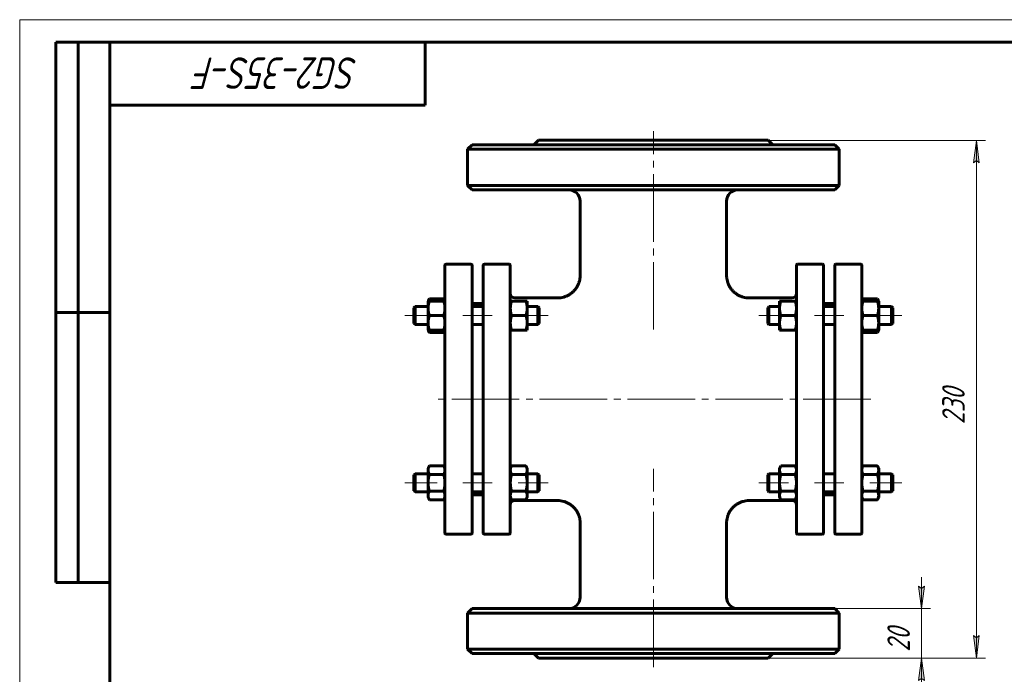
# Model space of a CAD drawing. Header units: millimetres. Extents: x 0 to 420, y 0 to 297.
# Tile 2 of 3: x 0 to 219, y 152 to 297. Entities that reach past the tile are written whole.
import ezdxf

# ---------------------------------------------------------------- set-up
doc = ezdxf.new("R2010")
doc.units = ezdxf.units.MM
for name, pattern in [('K5LT_AXLED', [19.5, 15, -1.5, 1.5, -1.5]), ('K5LT_BASIC', [0]), ('K5LT_THIN', [0])]:
    doc.linetypes.add(name, pattern=pattern)
doc.layers.add('Системный слой', color=7, linetype='Continuous')
doc.layers.add('Системный слой (1)', color=7, linetype='Continuous', true_color=0x6c6c6c)
doc.styles.add('KDIMTEXTSTYLE', font='GOST_AU.SHX', dxfattribs={"width": 0.96, "oblique": 15, "height": 5})
doc.styles.add('KTEXTSTYLE', font='GOST_AU.SHX', dxfattribs={"width": 0.96, "height": 5})
doc.dimstyles.new('KDIMSTYLE (0.50)', dxfattribs={"dimtxt": 5, "dimasz": 1, "dimexe": 2, "dimexo": 0, "dimgap": 1, "dimtad": 1, "dimlfac": 2, "dimtxsty": 'KDIMTEXTSTYLE', "dimsah": 1, "dimcen": 0, "dimdle": 1, "dimadec": 0, "dimazin": 0, "dimtfac": 0.667, "dimtmove": 0, "dimatfit": 3, "dimfxl": 1, "dimtvp": 1, "dimtolj": 1, "dimtzin": 0, "dimarcsym": 0})

# ---------------------------------------------------------------- blocks, each defined once
blk = doc.blocks.new('U0')
at = {"layer": 'Системный слой (1)', "linetype": 'K5LT_BASIC', "lineweight": 60}
for p, q in [((109.88, 190.2), (119.38, 190.2)), ((161.88, 190.2), (171.38, 190.2))]:
    blk.add_line(p, q, dxfattribs=at)
blk = doc.blocks.new('U1')
at = {"layer": 'Системный слой (1)', "linetype": 'K5LT_BASIC', "lineweight": 60}
for p, q in [((90.69, 228.02), (90.75, 227.85)), ((90.75, 227.85), (90.82, 227.69)), ((90.82, 227.69), (90.92, 227.51))]:
    blk.add_line(p, q, dxfattribs=at)
blk = doc.blocks.new('U2')
at = {"layer": 'Системный слой (1)', "linetype": 'K5LT_BASIC', "lineweight": 60}
for p, q in [((90.75, 234.68), (90.69, 234.52)), ((90.82, 234.84), (90.75, 234.68)), ((90.92, 235.02), (90.82, 234.84))]:
    blk.add_line(p, q, dxfattribs=at)
blk = doc.blocks.new('U3')
at = {"layer": 'Системный слой (1)', "linetype": 'K5LT_BASIC', "lineweight": 60}
for p, q in [((94.09, 227.51), (94.18, 227.69)), ((94.18, 227.69), (94.25, 227.85)), ((94.25, 227.85), (94.31, 228.02))]:
    blk.add_line(p, q, dxfattribs=at)
blk = doc.blocks.new('U4')
at = {"layer": 'Системный слой (1)', "linetype": 'K5LT_BASIC', "lineweight": 60}
for p, q in [((94.18, 234.84), (94.09, 235.02)), ((94.25, 234.68), (94.18, 234.84)), ((94.31, 234.52), (94.25, 234.68))]:
    blk.add_line(p, q, dxfattribs=at)
blk = doc.blocks.new('U5')
at = {"layer": 'Системный слой (1)', "linetype": 'K5LT_BASIC', "lineweight": 60}
for p, q in [((109.88, 235.2), (119.38, 235.2)), ((161.88, 235.2), (171.38, 235.2))]:
    blk.add_line(p, q, dxfattribs=at)
blk = doc.blocks.new('U6')
at = {"layer": 'Системный слой (1)', "linetype": 'K5LT_BASIC', "lineweight": 60}
for p, q in [((187, 234.68), (186.94, 234.52)), ((187.07, 234.84), (187, 234.68)), ((187.17, 235.02), (187.07, 234.84))]:
    blk.add_line(p, q, dxfattribs=at)
blk = doc.blocks.new('U7')
at = {"layer": 'Системный слой (1)', "linetype": 'K5LT_BASIC', "lineweight": 60}
for p, q in [((190.43, 234.84), (190.34, 235.02)), ((190.5, 234.68), (190.43, 234.84)), ((190.56, 234.52), (190.5, 234.68))]:
    blk.add_line(p, q, dxfattribs=at)
blk = doc.blocks.new('U8')
at = {"layer": 'Системный слой (1)', "linetype": 'K5LT_BASIC', "lineweight": 60}
for p, q in [((190.34, 227.51), (190.43, 227.69)), ((190.43, 227.69), (190.5, 227.85)), ((190.5, 227.85), (190.56, 228.02))]:
    blk.add_line(p, q, dxfattribs=at)
blk = doc.blocks.new('U9')
at = {"layer": 'Системный слой (1)', "linetype": 'K5LT_BASIC', "lineweight": 60}
for p, q in [((186.94, 228.02), (187, 227.85)), ((187, 227.85), (187.07, 227.69)), ((187.07, 227.69), (187.17, 227.51))]:
    blk.add_line(p, q, dxfattribs=at)
blk = doc.blocks.new('D0')
at = {"layer": 'Системный слой (1)'}
for points in [[(212.96, 265.2), (212.3, 270.2), (211.64, 265.2), (212.3, 265.7)], [(212.3, 155.2), (212.96, 160.2), (212.3, 159.7), (211.64, 160.2)]]:
    blk.add_hatch(color=256, dxfattribs=at).paths.add_polyline_path(points)
at = {"layer": 'Системный слой (1)', "linetype": 'K5LT_THIN', "lineweight": 18}
for p, q in [((140.63, 270.2), (214.3, 270.2)), ((211.64, 265.2), (212.3, 270.2)), ((212.3, 270.2), (212.96, 265.2)), ((212.3, 265.7), (211.64, 265.2)), ((212.96, 265.2), (212.3, 265.7)), ((212.3, 155.2), (211.64, 160.2)), ((211.64, 160.2), (212.3, 159.7)), ((212.3, 159.7), (212.96, 160.2)), ((212.96, 160.2), (212.3, 155.2)), ((140.63, 155.2), (214.3, 155.2))]:
    blk.add_line(p, q, dxfattribs=at)
blk.add_wipeout([(211.3, 207.16), (203.92, 207.16), (203.92, 217.8), (211.3, 217.8)]).dxf.layer = 'Системный слой (1)'
blk.add_line((212.3, 270.2), (212.3, 155.2), dxfattribs=at)
at = {"layer": 'Системный слой (1)', "insert": (204.72, 207.16), "char_height": 5, "attachment_point": 1, "rotation": 90, "style": 'KTEXTSTYLE'}
blk.add_mtext('\\H5.0;\\W1.000;\\Q15;\\Q15;\\W0.960;230', dxfattribs=at)
blk = doc.blocks.new('KDIMARROW_01')
at = {"layer": 'Системный слой'}
blk.add_hatch(color=0, dxfattribs=at).paths.add_polyline_path([(-5, -0.66), (0, 0), (-5, 0.66), (-4.5, 0)])
at = {"layer": 'Системный слой', "color": 0, "linetype": 'K5LT_THIN', "lineweight": 18}
for p, q in [((-4.5, 0), (-5, 0.66)), ((-5, 0.66), (0, 0)), ((0, 0), (-5, -0.66)), ((-5, -0.66), (-4.5, 0))]:
    blk.add_line(p, q, dxfattribs=at)
at = {"layer": 'Системный слой (1)', "color": 0, "linetype": 'K5LT_THIN', "lineweight": 18}
blk.add_line((317.66, 212.7), (317.16, 212.7), dxfattribs=at)
blk = doc.blocks.new('D1')
at = {"layer": 'Системный слой (1)'}
for points in [[(200.13, 166.2), (200.79, 171.2), (200.13, 170.7), (199.48, 171.2)], [(200.79, 150.2), (200.13, 155.2), (199.48, 150.2), (200.13, 150.7)]]:
    blk.add_hatch(color=256, dxfattribs=at).paths.add_polyline_path(points)
at = {"layer": 'Системный слой (1)', "linetype": 'K5LT_THIN', "lineweight": 18}
for p, q in [((200.13, 166.2), (200.13, 173.2)), ((200.13, 170.7), (199.48, 171.2)), ((199.48, 171.2), (200.13, 166.2)), ((200.13, 166.2), (200.79, 171.2)), ((200.79, 171.2), (200.13, 170.7)), ((163.17, 166.2), (202.13, 166.2)), ((140.63, 155.2), (202.13, 155.2)), ((200.13, 155.2), (199.48, 150.2)), ((200.79, 150.2), (200.13, 155.2)), ((200.13, 155.2), (200.13, 148.2)), ((199.48, 150.2), (200.13, 150.7)), ((200.13, 150.7), (200.79, 150.2))]:
    blk.add_line(p, q, dxfattribs=at)
blk.add_wipeout([(199.13, 156.62), (191.75, 156.62), (191.75, 164.46), (199.13, 164.46)]).dxf.layer = 'Системный слой (1)'
blk.add_line((200.13, 166.2), (200.13, 155.2), dxfattribs=at)
at = {"layer": 'Системный слой (1)', "insert": (192.55, 156.62), "char_height": 5, "attachment_point": 1, "rotation": 90, "style": 'KTEXTSTYLE'}
blk.add_mtext('\\H5.0;\\W1.000;\\Q15;\\Q15;\\W0.960;20', dxfattribs=at)
blk = doc.blocks.new('KDIMARROW_02')
at = {"layer": 'Системный слой'}
blk.add_hatch(color=0, dxfattribs=at).paths.add_polyline_path([(4.5, 0), (5, 0.66), (0, 0), (5, -0.66)])
at = {"layer": 'Системный слой', "color": 0, "linetype": 'K5LT_THIN', "lineweight": 18}
for p, q in [((5, 0.66), (0, 0)), ((0, 0), (5, -0.66)), ((0, 0), (7, 0)), ((4.5, 0), (5, 0.66)), ((5, -0.66), (4.5, 0))]:
    blk.add_line(p, q, dxfattribs=at)
at = {"layer": 'Системный слой (1)', "color": 0, "linetype": 'K5LT_THIN', "lineweight": 18}
blk.add_line((317.66, 212.7), (317.16, 212.7), dxfattribs=at)
blk = doc.blocks.new('U61')
at = {"linetype": 'K5LT_THIN', "lineweight": 18}
for p, q in [((0, 0), (0, 297)), ((0, 297), (420, 297))]:
    blk.add_line(p, q, dxfattribs=at)
at = {"linetype": 'K5LT_BASIC', "lineweight": 60}
for p, q in [((8, 172), (8, 292)), ((20, 292), (8, 292)), ((13, 172), (13, 292)), ((20, 5), (20, 292)), ((20, 292), (415, 292)), ((90, 292), (90, 278)), ((90, 278), (20, 278)), ((20, 232), (8, 232)), ((20, 172), (8, 172))]:
    blk.add_line(p, q, dxfattribs=at)
at = {"insert": (75.17, 281.64), "char_height": 7, "attachment_point": 1, "rotation": 180, "style": 'KTEXTSTYLE'}
blk.add_mtext('\\H5.0;\\W1.000;\\Q15;\\Q15;\\W0.960;\\H7.00;SG2-35S-F', dxfattribs=at)

msp = doc.modelspace()

# ---------------------------------------------------------------- linework, layer by layer
at = {"layer": 'Системный слой (1)', "linetype": 'K5LT_BASIC', "lineweight": 60}
for p, q in [((100.3765, 269.2041), (99.3765, 268.2041)), ((180.8765, 269.2041), (100.3765, 269.2041)), ((115.1265, 270.2041), (114.1265, 269.2041)), ((115.1265, 270.2041), (166.1265, 270.2041)), ((166.1265, 270.2041), (167.1265, 269.2041)), ((180.8765, 269.2041), (181.8765, 268.2041)), ((99.3765, 268.2041), (181.8765, 268.2041)), ((99.3765, 260.2041), (99.3765, 268.2041)), ((181.8765, 260.2041), (181.8765, 268.2041)), ((100.3765, 259.2041), (99.3765, 260.2041)), ((181.8765, 260.2041), (99.3765, 260.2041)), ((180.8765, 259.2041), (181.8765, 260.2041)), ((100.3765, 259.2041), (180.8765, 259.2041)), ((124.3766, 240.204), (124.3765, 256.7041)), ((156.8763, 240.204), (156.8765, 256.7041)), ((94.6265, 242.7041), (100.1265, 242.7041)), ((108.6265, 242.7041), (103.1265, 242.7041)), ((178.1265, 242.7041), (172.6265, 242.7041)), ((181.1265, 242.7041), (186.6265, 242.7041)), ((94.3765, 182.9541), (94.3765, 242.4541)), ((100.3765, 242.4541), (100.3765, 182.9541)), ((102.8765, 182.9541), (102.8765, 242.4541)), ((108.8765, 242.4541), (108.8765, 182.9541)), ((172.3765, 242.4541), (172.3765, 182.9541)), ((178.3765, 182.9541), (178.3765, 242.4541)), ((180.8765, 242.4541), (180.8765, 182.9541)), ((186.8765, 182.9541), (186.8765, 242.4541)), ((90.6265, 234.5156), (90.9167, 235.0184)), ((90.6265, 232.8906), (90.6265, 234.5156)), ((90.6265, 234.5156), (90.9167, 234.5156)), ((90.9167, 235.0184), (94.0862, 235.0184)), ((90.9167, 234.5156), (94.0862, 234.5156)), ((94.3765, 234.5156), (94.0862, 235.0184)), ((94.0862, 234.5156), (94.3765, 234.5156)), ((100.3765, 233.9541), (102.8765, 233.9541)), ((108.8765, 234.5156), (109.1667, 234.5156)), ((109.1667, 234.5156), (112.3362, 234.5156)), ((112.3362, 234.5156), (112.6265, 234.5156)), ((112.6265, 234.5156), (112.6265, 232.8906)), ((119.3767, 235.2041), (119.3767, 235.2041)), ((161.8762, 235.2041), (161.8762, 235.2041)), ((168.6265, 232.8906), (168.6265, 234.5156)), ((168.6265, 234.5156), (168.9167, 234.5156)), ((168.9167, 234.5156), (172.0862, 234.5156)), ((172.0862, 234.5156), (172.3765, 234.5156)), ((178.3765, 233.9541), (180.8765, 233.9541)), ((186.8765, 234.5156), (187.1667, 235.0184)), ((186.8765, 234.5156), (187.1667, 234.5156)), ((187.1667, 235.0184), (190.3362, 235.0184)), ((187.1667, 234.5156), (190.3362, 234.5156)), ((190.6265, 234.5156), (190.3362, 235.0184)), ((190.3362, 234.5156), (190.6265, 234.5156)), ((190.6265, 234.5156), (190.6265, 232.8906)), ((87.5015, 233.0156), (87.7515, 233.2656)), ((87.5015, 229.5156), (87.5015, 233.0156)), ((87.7515, 233.2656), (87.7515, 229.2656)), ((87.7515, 233.2656), (90.6265, 233.2656)), ((90.6265, 229.6406), (90.6265, 232.8906)), ((100.3765, 233.2656), (102.8765, 233.2656)), ((112.6265, 233.2656), (115.0015, 233.2656)), ((112.6265, 232.8906), (112.6265, 229.6406)), ((115.2515, 233.0156), (115.0015, 233.2656)), ((115.0015, 229.2656), (115.0015, 233.2656)), ((115.2515, 233.0156), (115.2515, 229.5156)), ((166.0015, 233.0156), (166.2515, 233.2656)), ((166.0015, 233.0156), (166.0015, 229.5156)), ((166.2515, 229.2656), (166.2515, 233.2656)), ((166.2515, 233.2656), (168.6265, 233.2656)), ((168.6265, 229.6406), (168.6265, 232.8906)), ((178.3765, 233.2656), (180.8765, 233.2656)), ((190.6265, 233.2656), (193.5015, 233.2656)), ((190.6265, 232.8906), (190.6265, 229.6406)), ((193.5015, 233.2656), (193.5015, 229.2656)), ((193.7515, 233.0156), (193.5015, 233.2656)), ((193.7515, 229.5156), (193.7515, 233.0156)), ((87.5015, 229.5156), (87.7515, 229.2656)), ((90.6265, 228.0156), (90.6265, 229.6406)), ((90.9167, 231.2656), (94.0862, 231.2656)), ((109.1667, 231.2656), (112.3362, 231.2656)), ((112.6265, 229.6406), (112.6265, 228.0156)), ((115.2515, 229.5156), (115.0015, 229.2656)), ((166.0015, 229.5156), (166.2515, 229.2656)), ((168.6265, 228.0156), (168.6265, 229.6406)), ((168.9167, 231.2656), (172.0862, 231.2656)), ((187.1667, 231.2656), (190.3362, 231.2656)), ((190.6265, 229.6406), (190.6265, 228.0156)), ((193.7515, 229.5156), (193.5015, 229.2656)), ((87.7515, 229.2656), (90.6265, 229.2656)), ((90.9167, 228.0156), (90.6265, 228.0156)), ((90.6265, 228.0156), (90.9167, 227.5128)), ((90.9167, 228.0156), (94.0862, 228.0156)), ((90.9167, 227.5128), (94.0862, 227.5128)), ((94.3765, 228.0156), (94.0862, 228.0156)), ((94.3765, 228.0156), (94.0862, 227.5128)), ((100.3765, 229.2656), (102.8765, 229.2656)), ((109.1667, 228.0156), (108.8765, 228.0156)), ((109.1667, 228.0156), (112.3362, 228.0156)), ((112.6265, 228.0156), (112.3362, 228.0156)), ((112.6265, 229.2656), (115.0015, 229.2656)), ((166.2515, 229.2656), (168.6265, 229.2656)), ((168.9167, 228.0156), (168.6265, 228.0156)), ((168.9167, 228.0156), (172.0862, 228.0156)), ((172.3765, 228.0156), (172.0862, 228.0156)), ((178.3765, 229.2656), (180.8765, 229.2656)), ((187.1667, 228.0156), (186.8765, 228.0156)), ((186.8765, 228.0156), (187.1667, 227.5128)), ((187.1667, 228.0156), (190.3362, 228.0156)), ((187.1667, 227.5128), (190.3362, 227.5128)), ((190.6265, 228.0156), (190.3362, 228.0156)), ((190.6265, 228.0156), (190.3362, 227.5128)), ((190.6265, 229.2656), (193.5015, 229.2656)), ((90.6265, 197.3925), (90.9167, 197.8953)), ((90.6265, 196.9571), (90.6265, 197.3925)), ((90.6265, 194.1425), (90.6265, 196.9571)), ((90.9167, 197.8953), (94.0862, 197.8953)), ((94.3765, 197.3925), (94.0862, 197.8953)), ((108.8765, 197.3925), (109.1667, 197.8953)), ((109.1667, 197.8953), (112.3362, 197.8953)), ((112.6265, 197.3925), (112.3362, 197.8953)), ((112.6265, 197.3925), (112.6265, 196.9571)), ((112.6265, 196.9571), (112.6265, 194.1425)), ((168.6265, 197.3925), (168.9167, 197.8953)), ((168.6265, 196.9571), (168.6265, 197.3925)), ((168.6265, 194.1425), (168.6265, 196.9571)), ((168.9167, 197.8953), (172.0862, 197.8953)), ((172.3765, 197.3925), (172.0862, 197.8953)), ((186.8765, 197.3925), (187.1667, 197.8953)), ((187.1667, 197.8953), (190.3362, 197.8953)), ((190.6265, 197.3925), (190.3362, 197.8953)), ((190.6265, 197.3925), (190.6265, 196.9571)), ((190.6265, 196.9571), (190.6265, 194.1425)), ((87.5015, 195.8925), (87.7515, 196.1425)), ((87.5015, 192.3925), (87.5015, 195.8925)), ((87.7515, 196.1425), (87.7515, 192.1425)), ((87.7515, 196.1425), (90.6265, 196.1425)), ((90.9167, 196.0189), (94.0862, 196.0189)), ((100.3765, 196.1425), (102.8765, 196.1425)), ((109.1667, 196.0189), (112.3362, 196.0189)), ((112.6265, 196.1425), (115.0015, 196.1425)), ((115.2515, 195.8925), (115.0015, 196.1425)), ((115.0015, 192.1425), (115.0015, 196.1425)), ((115.2515, 195.8925), (115.2515, 192.3925)), ((166.0015, 195.8925), (166.2515, 196.1425)), ((166.0015, 195.8925), (166.0015, 192.3925)), ((166.2515, 196.1425), (168.6265, 196.1425)), ((166.2515, 192.1425), (166.2515, 196.1425)), ((168.9167, 196.0189), (172.0862, 196.0189)), ((178.3765, 196.1425), (180.8765, 196.1425)), ((187.1667, 196.0189), (190.3362, 196.0189)), ((190.6265, 196.1425), (193.5015, 196.1425)), ((193.5015, 196.1425), (193.5015, 192.1425)), ((193.7515, 195.8925), (193.5015, 196.1425)), ((193.7515, 192.3925), (193.7515, 195.8925)), ((87.5015, 192.3925), (87.7515, 192.1425)), ((90.6265, 191.3279), (90.6265, 194.1425)), ((112.6265, 194.1425), (112.6265, 191.3279)), ((115.2515, 192.3925), (115.0015, 192.1425)), ((166.0015, 192.3925), (166.2515, 192.1425)), ((168.6265, 191.3279), (168.6265, 194.1425)), ((190.6265, 194.1425), (190.6265, 191.3279)), ((193.7515, 192.3925), (193.5015, 192.1425)), ((87.7515, 192.1425), (90.6265, 192.1425)), ((90.6265, 190.8925), (90.6265, 191.3279)), ((90.6265, 190.8925), (90.9167, 190.3897)), ((90.9167, 192.2661), (94.0862, 192.2661)), ((90.9167, 190.3897), (94.0862, 190.3897)), ((94.3765, 190.8925), (94.0862, 190.3897)), ((100.3765, 192.1425), (102.8765, 192.1425)), ((100.3765, 191.4541), (102.8765, 191.4541)), ((108.8765, 190.8925), (109.1667, 190.3897)), ((109.1667, 192.2661), (112.3362, 192.2661)), ((109.1667, 190.3897), (112.3362, 190.3897)), ((112.6265, 190.8925), (112.3362, 190.3897)), ((112.6265, 192.1425), (115.0015, 192.1425)), ((112.6265, 191.3279), (112.6265, 190.8925)), ((166.2515, 192.1425), (168.6265, 192.1425)), ((168.6265, 190.8925), (168.6265, 191.3279)), ((168.6265, 190.8925), (168.9167, 190.3897)), ((168.9167, 192.2661), (172.0862, 192.2661)), ((168.9167, 190.3897), (172.0862, 190.3897)), ((172.3765, 190.8925), (172.0862, 190.3897)), ((178.3765, 192.1425), (180.8765, 192.1425)), ((178.3765, 191.4541), (180.8765, 191.4541)), ((186.8765, 190.8925), (187.1667, 190.3897)), ((187.1667, 192.2661), (190.3362, 192.2661)), ((187.1667, 190.3897), (190.3362, 190.3897)), ((190.6265, 190.8925), (190.3362, 190.3897)), ((190.6265, 192.1425), (193.5015, 192.1425)), ((190.6265, 191.3279), (190.6265, 190.8925)), ((124.3765, 168.7041), (124.3762, 185.2042)), ((156.8765, 168.7041), (156.8765, 185.2042)), ((94.6265, 182.7041), (100.1265, 182.7041)), ((108.6265, 182.7041), (103.1265, 182.7041)), ((178.1265, 182.7041), (172.6265, 182.7041)), ((181.1265, 182.7041), (186.6265, 182.7041)), ((100.3765, 166.2041), (99.3765, 165.2041)), ((180.8765, 166.2041), (100.3765, 166.2041)), ((180.8765, 166.2041), (181.8765, 165.2041)), ((99.3765, 157.2041), (99.3765, 165.2041)), ((99.3765, 165.2041), (181.8765, 165.2041)), ((181.8765, 157.2041), (181.8765, 165.2041)), ((100.3765, 156.2041), (99.3765, 157.2041)), ((181.8765, 157.2041), (99.3765, 157.2041)), ((100.3765, 156.2041), (180.8765, 156.2041)), ((115.1265, 155.2041), (114.1265, 156.2041)), ((115.1265, 155.2041), (166.1265, 155.2041)), ((166.1265, 155.2041), (167.1265, 156.2041)), ((180.8765, 156.2041), (181.8765, 157.2041))]:
    msp.add_line(p, q, dxfattribs=at)
at = {"layer": 'Системный слой (1)', "linetype": 'K5LT_AXLED', "lineweight": 18}
for p, q in [((92.6265, 231.2656), (85.5015, 231.2656)), ((104.8765, 231.2656), (98.3765, 231.2656)), ((117.2515, 231.2656), (110.6265, 231.2656)), ((92.6265, 194.1425), (85.5015, 194.1425)), ((104.8765, 194.1425), (98.3765, 194.1425)), ((117.2515, 194.1425), (110.6265, 194.1425))]:
    msp.add_line(p, q, dxfattribs=at)
at = {"layer": 'Системный слой (1)', "linetype": 'K5LT_BASIC', "lineweight": 60}
for centre, radius, start, end in [((121.8765, 256.7041), 2.5, 0, 90), ((159.3765, 256.7041), 2.5, 90, 180), ((94.6265, 242.4541), 0.25, 90, 180), ((100.1265, 242.4541), 0.25, 0, 90), ((103.1265, 242.4541), 0.25, 90, 180), ((108.6265, 242.4541), 0.25, 0, 90), ((172.6265, 242.4541), 0.25, 90, 180), ((178.1265, 242.4541), 0.25, 0, 90), ((181.1265, 242.4541), 0.25, 90, 180), ((186.6265, 242.4541), 0.25, 0, 90), ((109.8765, 236.2041), 1, 180, 270), ((171.3765, 236.2041), 1, 270, 0), ((109.8765, 189.2041), 1, 90, 180), ((171.3765, 189.2041), 1, 0, 90), ((94.6265, 182.9541), 0.25, 180, 270), ((100.1265, 182.9541), 0.25, 270, 0), ((103.1265, 182.9541), 0.25, 180, 270), ((108.6265, 182.9541), 0.25, 270, 0), ((172.6265, 182.9541), 0.25, 180, 270), ((178.1265, 182.9541), 0.25, 270, 0), ((181.1265, 182.9541), 0.25, 180, 270), ((186.6265, 182.9541), 0.25, 270, 0), ((121.8765, 168.7041), 2.5, 270, 0), ((159.3765, 168.7041), 2.5, 180, 270)]:
    msp.add_arc(centre, radius, start, end, dxfattribs=at)
for points, knots in [([(124.3766, 240.204), (124.3766, 240.2028), (124.3766, 240.2014), (124.3766, 240.1982), (124.3766, 240.1963), (124.3766, 240.1907), (124.3766, 240.187), (124.3766, 240.1762), (124.3765, 240.1692), (124.3763, 240.1481), (124.3762, 240.1342), (124.3754, 240.0927), (124.3747, 240.065), (124.3719, 239.9827), (124.3692, 239.928), (124.3582, 239.7651), (124.3474, 239.6571), (124.3046, 239.3362), (124.2623, 239.1246), (124.1503, 238.7054), (124.0801, 238.4979), (123.9142, 238.0964), (123.8187, 237.9023), (123.6031, 237.5274), (123.4829, 237.3465), (123.2189, 237), (123.0749, 236.8344), (122.7778, 236.5351), (122.6262, 236.3999), (122.3036, 236.1467), (122.1321, 236.029), (121.7641, 235.8086), (121.5667, 235.7075), (121.1572, 235.5304), (120.9448, 235.4547), (120.5124, 235.3323), (120.2924, 235.2855), (119.8404, 235.2208), (119.6084, 235.204), (119.3767, 235.2041)], [0, 0, 0, 0, 0.00981547, 0.00981547, 0.02552023, 0.02552023, 0.05496664, 0.05496664, 0.11189638, 0.11189638, 0.22379276, 0.22379276, 0.44562243, 0.44562243, 0.88535557, 0.88535557, 1.7569695, 1.7569695, 3.48449271, 3.48449271, 5.23818072, 5.23818072, 6.9701924, 6.9701924, 8.7083921, 8.7083921, 10.46538848, 10.46538848, 12.09158972, 12.09158972, 13.75684161, 13.75684161, 15.532665, 15.532665, 17.33741928, 17.33741928, 19.13839784, 19.13839784, 20.99950929, 20.99950929, 20.99950929, 20.99950929]), ([(156.8763, 240.204), (156.8763, 240.2028), (156.8763, 240.2014), (156.8763, 240.1982), (156.8763, 240.1963), (156.8763, 240.1907), (156.8763, 240.187), (156.8764, 240.1762), (156.8764, 240.1692), (156.8766, 240.1481), (156.8768, 240.1342), (156.8775, 240.0927), (156.8782, 240.065), (156.881, 239.9827), (156.8838, 239.928), (156.8947, 239.7651), (156.9056, 239.6571), (156.9483, 239.3362), (156.9906, 239.1246), (157.1026, 238.7054), (157.1728, 238.4979), (157.3387, 238.0964), (157.4342, 237.9023), (157.6498, 237.5274), (157.77, 237.3465), (158.034, 237), (158.178, 236.8344), (158.4751, 236.5351), (158.6267, 236.3999), (158.9493, 236.1467), (159.1208, 236.029), (159.4888, 235.8086), (159.6862, 235.7075), (160.0958, 235.5304), (160.3081, 235.4547), (160.7406, 235.3323), (160.9605, 235.2855), (161.4125, 235.2208), (161.6445, 235.204), (161.8762, 235.2041)], [0, 0, 0, 0, 0.00981547, 0.00981547, 0.02552023, 0.02552023, 0.05496664, 0.05496664, 0.11189638, 0.11189638, 0.22379276, 0.22379276, 0.44562243, 0.44562243, 0.88535557, 0.88535557, 1.7569695, 1.7569695, 3.48449271, 3.48449271, 5.23818072, 5.23818072, 6.9701924, 6.9701924, 8.7083921, 8.7083921, 10.46538848, 10.46538848, 12.09158972, 12.09158972, 13.75684161, 13.75684161, 15.532665, 15.532665, 17.33741928, 17.33741928, 19.13839784, 19.13839784, 20.99950929, 20.99950929, 20.99950929, 20.99950929]), ([(124.3762, 185.2042), (124.3762, 185.2054), (124.3762, 185.2068), (124.3762, 185.21), (124.3762, 185.212), (124.3762, 185.2176), (124.3762, 185.2213), (124.3761, 185.232), (124.3761, 185.2391), (124.3759, 185.2602), (124.3757, 185.2742), (124.375, 185.3158), (124.3743, 185.3434), (124.3716, 185.4259), (124.3688, 185.4807), (124.3578, 185.644), (124.347, 185.7522), (124.3041, 186.0737), (124.2618, 186.2857), (124.1496, 186.7052), (124.0794, 186.9125), (123.9136, 187.3138), (123.8181, 187.5077), (123.6026, 187.8824), (123.4824, 188.0632), (123.2185, 188.4096), (123.0745, 188.575), (122.7776, 188.874), (122.6262, 189.009), (122.3041, 189.2619), (122.1329, 189.3793), (121.7655, 189.5993), (121.5684, 189.7003), (121.1595, 189.8773), (120.9474, 189.9529), (120.5154, 190.0753), (120.2957, 190.1222), (119.8426, 190.1873), (119.6092, 190.2042), (119.3761, 190.2042)], [0, 0, 0, 0, 0.00983287, 0.00983287, 0.02556547, 0.02556547, 0.05506409, 0.05506409, 0.11209476, 0.11209476, 0.22418952, 0.22418952, 0.44641246, 0.44641246, 0.88692521, 0.88692521, 1.76008442, 1.76008442, 3.49067033, 3.49067033, 5.24323287, 5.24323287, 6.97393371, 6.97393371, 8.71116578, 8.71116578, 10.46744717, 10.46744717, 12.09107861, 12.09107861, 13.75341824, 13.75341824, 15.52613974, 15.52613974, 17.32855188, 17.32855188, 19.12789531, 19.12789531, 20.99950845, 20.99950845, 20.99950845, 20.99950845]), ([(156.8767, 185.2042), (156.8767, 185.2054), (156.8767, 185.2068), (156.8767, 185.21), (156.8767, 185.212), (156.8767, 185.2176), (156.8767, 185.2213), (156.8768, 185.232), (156.8768, 185.2391), (156.877, 185.2602), (156.8772, 185.2742), (156.8779, 185.3158), (156.8786, 185.3434), (156.8814, 185.4259), (156.8841, 185.4807), (156.8951, 185.644), (156.9059, 185.7522), (156.9488, 186.0737), (156.9911, 186.2857), (157.1033, 186.7052), (157.1735, 186.9125), (157.3393, 187.3138), (157.4348, 187.5077), (157.6503, 187.8824), (157.7705, 188.0632), (158.0344, 188.4096), (158.1784, 188.575), (158.4753, 188.874), (158.6267, 189.009), (158.9488, 189.2619), (159.12, 189.3793), (159.4874, 189.5993), (159.6845, 189.7003), (160.0934, 189.8773), (160.3056, 189.9529), (160.7375, 190.0753), (160.9573, 190.1222), (161.4103, 190.1873), (161.6437, 190.2042), (161.8768, 190.2042)], [0, 0, 0, 0, 0.00983287, 0.00983287, 0.02556547, 0.02556547, 0.05506409, 0.05506409, 0.11209476, 0.11209476, 0.22418952, 0.22418952, 0.44641247, 0.44641247, 0.88692521, 0.88692521, 1.76008442, 1.76008442, 3.49067034, 3.49067034, 5.24323288, 5.24323288, 6.97393371, 6.97393371, 8.71116579, 8.71116579, 10.46744719, 10.46744719, 12.0910786, 12.0910786, 13.75341823, 13.75341823, 15.52613973, 15.52613973, 17.32855187, 17.32855187, 19.12789531, 19.12789531, 20.99950845, 20.99950845, 20.99950845, 20.99950845])]:
    msp.add_open_spline(points, degree=3, knots=knots, dxfattribs=at)
for points in [[(90.9167, 234.5156), (90.6265, 233.6448), (90.6265, 232.8906)], [(94.3765, 232.8906), (94.3765, 233.6448), (94.0862, 234.5156)], [(109.1667, 234.5156), (108.8765, 233.6448), (108.8765, 232.8906)], [(112.6265, 232.8906), (112.6265, 233.6448), (112.3362, 234.5156)], [(168.9167, 234.5156), (168.6265, 233.6448), (168.6265, 232.8906)], [(172.3765, 232.8906), (172.3765, 233.6448), (172.0862, 234.5156)], [(187.1667, 234.5156), (186.8765, 233.6448), (186.8765, 232.8906)], [(190.6265, 232.8906), (190.6265, 233.6448), (190.3362, 234.5156)], [(90.6265, 232.8906), (90.6265, 232.1365), (90.9167, 231.2656)], [(94.0862, 231.2656), (94.3765, 232.1365), (94.3765, 232.8906)], [(108.8765, 232.8906), (108.8765, 232.1365), (109.1667, 231.2656)], [(112.3362, 231.2656), (112.6265, 232.1365), (112.6265, 232.8906)], [(168.6265, 232.8906), (168.6265, 232.1365), (168.9167, 231.2656)], [(172.0862, 231.2656), (172.3765, 232.1365), (172.3765, 232.8906)], [(186.8765, 232.8906), (186.8765, 232.1365), (187.1667, 231.2656)], [(190.3362, 231.2656), (190.6265, 232.1365), (190.6265, 232.8906)], [(90.9167, 231.2656), (90.6265, 230.3948), (90.6265, 229.6406)], [(90.6265, 229.6406), (90.6265, 228.8865), (90.9167, 228.0156)], [(94.3765, 229.6406), (94.3765, 230.3948), (94.0862, 231.2656)], [(94.0862, 228.0156), (94.3765, 228.8865), (94.3765, 229.6406)], [(109.1667, 231.2656), (108.8765, 230.3948), (108.8765, 229.6406)], [(108.8765, 229.6406), (108.8765, 228.8865), (109.1667, 228.0156)], [(112.6265, 229.6406), (112.6265, 230.3948), (112.3362, 231.2656)], [(112.3362, 228.0156), (112.6265, 228.8865), (112.6265, 229.6406)], [(168.9167, 231.2656), (168.6265, 230.3948), (168.6265, 229.6406)], [(168.6265, 229.6406), (168.6265, 228.8865), (168.9167, 228.0156)], [(172.3765, 229.6406), (172.3765, 230.3948), (172.0862, 231.2656)], [(172.0862, 228.0156), (172.3765, 228.8865), (172.3765, 229.6406)], [(187.1667, 231.2656), (186.8765, 230.3948), (186.8765, 229.6406)], [(186.8765, 229.6406), (186.8765, 228.8865), (187.1667, 228.0156)], [(190.6265, 229.6406), (190.6265, 230.3948), (190.3362, 231.2656)], [(190.3362, 228.0156), (190.6265, 228.8865), (190.6265, 229.6406)], [(90.9167, 197.8953), (90.6265, 197.3925), (90.6265, 196.9571)], [(90.6265, 196.9571), (90.6265, 196.5217), (90.9167, 196.0189)], [(94.3765, 196.9571), (94.3765, 197.3925), (94.0862, 197.8953)], [(94.0862, 196.0189), (94.3765, 196.5217), (94.3765, 196.9571)], [(109.1667, 197.8953), (108.8765, 197.3925), (108.8765, 196.9571)], [(108.8765, 196.9571), (108.8765, 196.5217), (109.1667, 196.0189)], [(112.6265, 196.9571), (112.6265, 197.3925), (112.3362, 197.8953)], [(112.3362, 196.0189), (112.6265, 196.5217), (112.6265, 196.9571)], [(168.9167, 197.8953), (168.6265, 197.3925), (168.6265, 196.9571)], [(168.6265, 196.9571), (168.6265, 196.5217), (168.9167, 196.0189)], [(172.3765, 196.9571), (172.3765, 197.3925), (172.0862, 197.8953)], [(172.0862, 196.0189), (172.3765, 196.5217), (172.3765, 196.9571)], [(187.1667, 197.8953), (186.8765, 197.3925), (186.8765, 196.9571)], [(186.8765, 196.9571), (186.8765, 196.5217), (187.1667, 196.0189)], [(190.6265, 196.9571), (190.6265, 197.3925), (190.3362, 197.8953)], [(190.3362, 196.0189), (190.6265, 196.5217), (190.6265, 196.9571)], [(90.9167, 196.0189), (90.6265, 195.0134), (90.6265, 194.1425)], [(94.3765, 194.1425), (94.3765, 195.0134), (94.0862, 196.0189)], [(109.1667, 196.0189), (108.8765, 195.0134), (108.8765, 194.1425)], [(112.6265, 194.1425), (112.6265, 195.0134), (112.3362, 196.0189)], [(168.9167, 196.0189), (168.6265, 195.0134), (168.6265, 194.1425)], [(172.3765, 194.1425), (172.3765, 195.0134), (172.0862, 196.0189)], [(187.1667, 196.0189), (186.8765, 195.0134), (186.8765, 194.1425)], [(190.6265, 194.1425), (190.6265, 195.0134), (190.3362, 196.0189)], [(90.6265, 194.1425), (90.6265, 193.2717), (90.9167, 192.2661)], [(94.0862, 192.2661), (94.3765, 193.2717), (94.3765, 194.1425)], [(108.8765, 194.1425), (108.8765, 193.2717), (109.1667, 192.2661)], [(112.3362, 192.2661), (112.6265, 193.2717), (112.6265, 194.1425)], [(168.6265, 194.1425), (168.6265, 193.2717), (168.9167, 192.2661)], [(172.0862, 192.2661), (172.3765, 193.2717), (172.3765, 194.1425)], [(186.8765, 194.1425), (186.8765, 193.2717), (187.1667, 192.2661)], [(190.3362, 192.2661), (190.6265, 193.2717), (190.6265, 194.1425)], [(90.9167, 192.2661), (90.6265, 191.7634), (90.6265, 191.3279)], [(90.6265, 191.3279), (90.6265, 190.8925), (90.9167, 190.3897)], [(94.3765, 191.3279), (94.3765, 191.7634), (94.0862, 192.2661)], [(94.0862, 190.3897), (94.3765, 190.8925), (94.3765, 191.3279)], [(109.1667, 192.2661), (108.8765, 191.7634), (108.8765, 191.3279)], [(108.8765, 191.3279), (108.8765, 190.8925), (109.1667, 190.3897)], [(112.6265, 191.3279), (112.6265, 191.7634), (112.3362, 192.2661)], [(112.3362, 190.3897), (112.6265, 190.8925), (112.6265, 191.3279)], [(168.9167, 192.2661), (168.6265, 191.7634), (168.6265, 191.3279)], [(168.6265, 191.3279), (168.6265, 190.8925), (168.9167, 190.3897)], [(172.3765, 191.3279), (172.3765, 191.7634), (172.0862, 192.2661)], [(172.0862, 190.3897), (172.3765, 190.8925), (172.3765, 191.3279)], [(187.1667, 192.2661), (186.8765, 191.7634), (186.8765, 191.3279)], [(186.8765, 191.3279), (186.8765, 190.8925), (187.1667, 190.3897)], [(190.6265, 191.3279), (190.6265, 191.7634), (190.3362, 192.2661)], [(190.3362, 190.3897), (190.6265, 190.8925), (190.6265, 191.3279)]]:
    msp.add_rational_spline(points, [1, 1.0379548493, 1], degree=2, dxfattribs=at)

# ---------------------------------------------------------------- block references
at = {"layer": 'Системный слой (1)'}
for name in ['U2', 'U4', 'U5', 'U6', 'U7', 'U1', 'U3', 'U9', 'U8', 'U0']:
    msp.add_blockref(name, (0, 0), dxfattribs=at)

# ---------------------------------------------------------------- next in the draw order: dimensions: what is measured, and where the dimension line sits
dim = msp.add_linear_dim(base=(212.3026, 270.2041), p1=(140.6265, 155.2041), p2=(140.6265, 270.2041), angle=90, dimstyle='KDIMSTYLE (0.50)', override={"dimexo": 0, "dimpost": '\\H5.0;\\W0.960;\\Q15;<>', "dimblk1": 'KDIMARROW_01', "dimblk2": 'KDIMARROW_01', "dimse1": 0, "dimse2": 0, "dimtol": 1, "dimtp": 0, "dimtm": 0, "dimtdec": 5, "dimtolj": 1}, dxfattribs=at)
dim.commit()
dim.dimension.update_dxf_attribs({"geometry": 'D0', "text_midpoint": (212.3026, 212.7041), "dimtype": 160})

# ---------------------------------------------------------------- next in the draw order: linework, layer by layer
at = {"layer": 'Системный слой (1)', "linetype": 'K5LT_AXLED', "lineweight": 18}
for p, q in [((140.6265, 228.1594), (140.6265, 272.2041)), ((170.6265, 231.2656), (164.0015, 231.2656)), ((182.8765, 231.2656), (176.3765, 231.2656)), ((195.7515, 231.2656), (188.6265, 231.2656)), ((188.8765, 212.7041), (92.3765, 212.7041)), ((170.6265, 194.1425), (164.0015, 194.1425)), ((182.8765, 194.1425), (176.3765, 194.1425)), ((195.7515, 194.1425), (188.6265, 194.1425))]:
    msp.add_line(p, q, dxfattribs=at)

# ---------------------------------------------------------------- next in the draw order: dimensions: what is measured, and where the dimension line sits
at = {"layer": 'Системный слой (1)'}
dim = msp.add_linear_dim(base=(200.1341, 166.2041), p1=(140.6265, 155.2041), p2=(163.1721, 166.2041), angle=90, text='\\H5.0;\\W0.960;\\Q15;\\H5.0;\\W0.960;\\Q15;\\Q15;20', dimstyle='KDIMSTYLE (0.50)', override={"dimexo": 0, "dimblk1": 'KDIMARROW_02', "dimblk2": 'KDIMARROW_02', "dimse1": 0, "dimse2": 0, "dimtolj": 1}, dxfattribs=at)
dim.commit()
dim.dimension.update_dxf_attribs({"geometry": 'D1', "text_midpoint": (200.1341, 160.7041), "dimtype": 160})

# ---------------------------------------------------------------- next in the draw order: linework, layer by layer
at = {"layer": 'Системный слой (1)', "linetype": 'K5LT_AXLED', "lineweight": 18}
msp.add_line((140.6265, 153.2041), (140.6265, 197.2488), dxfattribs=at)

# ---------------------------------------------------------------- next in the draw order: block references
msp.add_blockref('U61', (0, 0))

doc.saveas('drawing.dxf')
